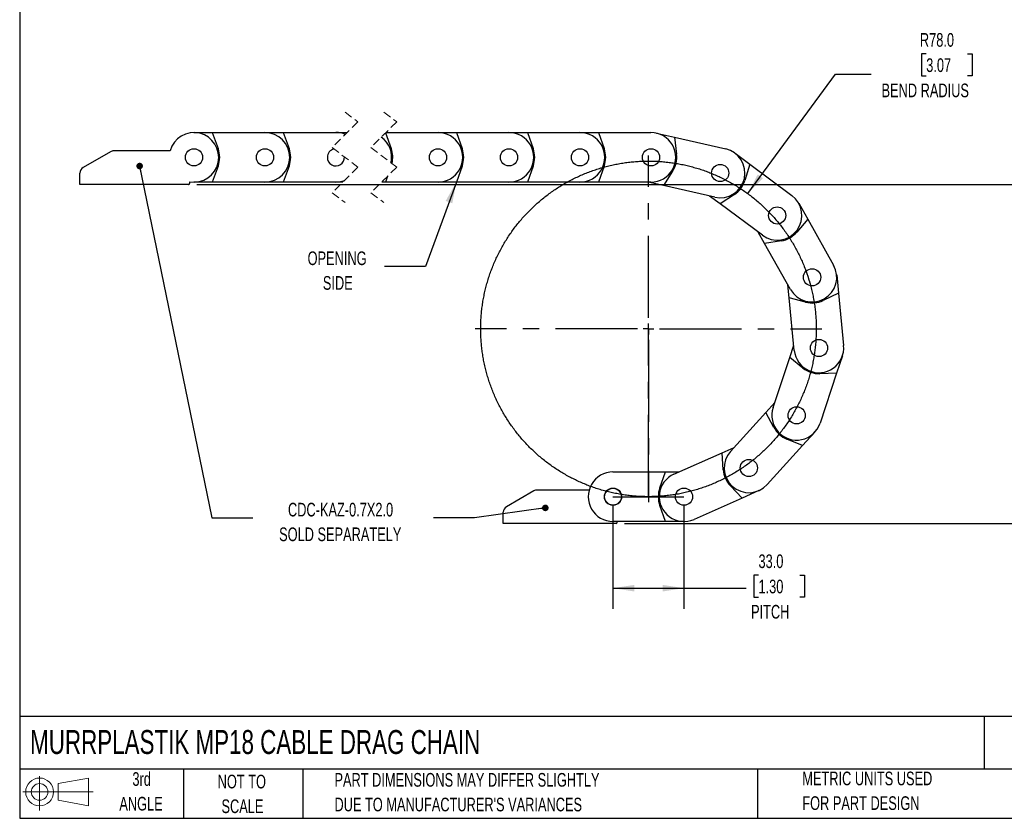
# Model space of a CAD drawing. Header units: millimetres. Extents: x 19 to 819, y 19 to 629.
# Tile 1 of 9: x 19 to 477, y 19 to 390. Entities that reach past the tile are written whole.
import ezdxf

# ---------------------------------------------------------------- set-up
doc = ezdxf.new("R2010")
doc.units = ezdxf.units.MM
doc.header["$LTSCALE"] = 3
doc.linetypes.add('CENTERX2', pattern=[20.32, 12.7, -2.54, 2.54, -2.54])
doc.linetypes.add('HIDDEN', pattern=[1.905, 1.27, -0.635])
doc.layers.add('CENTER', color=40, linetype='CENTERX2')
doc.layers.add('SLD-DEFPOINTS', color=7, linetype='Continuous')
doc.layers.add('DIMENSIONS', color=140, linetype='Continuous', lineweight=25)
doc.layers.add('TEXT', color=140, linetype='Continuous', lineweight=25)
doc.styles.add('SLDTEXTSTYLE0', font='TXT', dxfattribs={"width": 0.7})
doc.dimstyles.new('SLDDIMSTYLE0', dxfattribs={"dimtxt": 6.474023, "dimasz": 9.906, "dimexe": 0, "dimexo": 0.0625, "dimgap": 1.618506, "dimtad": 0, "dimtih": 1, "dimtoh": 1, "dimrnd": 1e-09, "dimzin": 4, "dimdsep": 46, "dimtxsty": 'SLDTEXTSTYLE0', "dimsah": 1, "dimcen": 0, "dimadec": 0, "dimazin": 1, "dimtfac": 1, "dimtofl": 0, "dimtmove": 0, "dimatfit": 3, "dimfxl": 0, "dimfrac": 2, "dimtolj": 1, "dimtzin": 12, "dimarcsym": 0})
doc.dimstyles.new('SLDDIMSTYLE1', dxfattribs={"dimtxt": 6.474023, "dimasz": 9.906, "dimexe": 0, "dimexo": 0.0625, "dimgap": 1.618506, "dimtad": 0, "dimtih": 1, "dimtoh": 1, "dimrnd": 1e-09, "dimzin": 4, "dimdsep": 46, "dimtxsty": 'SLDTEXTSTYLE0', "dimsah": 1, "dimcen": 0.09, "dimadec": 0, "dimazin": 1, "dimtfac": 1, "dimtofl": 0, "dimtmove": 0, "dimatfit": 3, "dimfxl": 0, "dimfrac": 2, "dimtolj": 1, "dimtzin": 12, "dimarcsym": 0})
doc.dimstyles.new('SLDDIMSTYLE2', dxfattribs={"dimtxt": 0.18, "dimasz": 3.048, "dimexe": 0, "dimexo": 0.0625, "dimgap": 0, "dimtad": 0, "dimtih": 1, "dimtoh": 1, "dimdec": 0, "dimrnd": 1e-09, "dimzin": 0, "dimdsep": 46, "dimtxsty": 'Standard', "dimblk1": 'DOT', "dimblk2": 'DOT', "dimsah": 1, "dimcen": 0.09, "dimadec": 0, "dimazin": 0, "dimtfac": 3.048, "dimtdec": 0, "dimtofl": 0, "dimtmove": 0, "dimatfit": 3, "dimldrblk": 'DOT', "dimfxl": 0, "dimfrac": 2, "dimtolj": 1, "dimtzin": 0, "dimarcsym": 0})
doc.dimstyles.new('SLDDIMSTYLE3', dxfattribs={"dimtxt": 0.18, "dimasz": 9.906, "dimexe": 0, "dimexo": 0.0625, "dimgap": 0, "dimtad": 0, "dimtih": 1, "dimtoh": 1, "dimdec": 0, "dimrnd": 1e-09, "dimzin": 0, "dimdsep": 46, "dimtxsty": 'Standard', "dimsah": 1, "dimcen": 0.09, "dimadec": 0, "dimazin": 0, "dimtfac": 9.906, "dimtdec": 0, "dimtofl": 0, "dimtmove": 0, "dimatfit": 3, "dimfxl": 0, "dimfrac": 2, "dimtolj": 1, "dimtzin": 0, "dimarcsym": 0})

# ---------------------------------------------------------------- blocks, each defined once
blk = doc.blocks.new('Block11')
at = {"color": 7, "linetype": 'Continuous', "lineweight": 18}
for p, q in [((7.77, 15.93), (7.77, 0)), ((16.44, 12.5), (30.53, 15.1)), ((30.53, 15.1), (30.53, 2.19)), ((16.44, 4.79), (16.44, 12.5)), ((0, 8.65), (32.62, 8.65)), ((16.44, 4.79), (30.53, 2.19))]:
    blk.add_line(p, q, dxfattribs=at)
for radius in [6.45, 3.86]:
    blk.add_circle((7.77, 8.65), radius, dxfattribs=at)
blk = doc.blocks.new('Block12')
at = {"layer": 'SLD-DEFPOINTS'}
blk.add_blockref('Block11', (0, 0), dxfattribs=at)
blk = doc.blocks.new('SW_BROKEN_VIEW_0')
at = {"color": 0, "linetype": 'CENTERX2'}
for p, q in [((16.5, 0), (16.5, 78)), ((0, 0), (33, 0))]:
    blk.add_line(p, q, dxfattribs=at)
at = {"color": 0}
blk.add_open_spline([(91.09, 100.8), (90.28, 103.3), (89.39, 105.76), (88.42, 108.2), (87.36, 110.59), (86.23, 112.96), (85.01, 115.28), (83.72, 117.56), (82.36, 119.8), (80.92, 121.98), (79.4, 124.12), (77.82, 126.21), (76.16, 128.24), (74.44, 130.22), (72.65, 132.14), (70.8, 133.99), (68.89, 135.78), (66.92, 137.51), (64.89, 139.17), (62.81, 140.76), (60.68, 142.28), (58.49, 143.73), (56.26, 145.11), (53.98, 146.4), (51.66, 147.62), (49.31, 148.77), (46.91, 149.83), (44.48, 150.81), (42.02, 151.71), (39.53, 152.52), (37.01, 153.25), (34.47, 153.9), (31.91, 154.46), (29.33, 154.94), (26.74, 155.32), (24.14, 155.63), (21.53, 155.84), (18.91, 155.96), (16.29, 156), (13.67, 155.95), (11.05, 155.81), (8.44, 155.58), (5.84, 155.27), (3.25, 154.87), (0.67, 154.38), (-1.88, 153.8), (-4.42, 153.14), (-6.93, 152.4), (-9.42, 151.57), (-11.87, 150.66), (-14.3, 149.66), (-16.69, 148.59), (-19.04, 147.43), (-21.35, 146.2), (-23.62, 144.89), (-25.85, 143.5), (-28.02, 142.04), (-30.15, 140.51), (-32.22, 138.91), (-34.24, 137.24), (-36.2, 135.5), (-38.11, 133.7), (-39.95, 131.83), (-41.72, 129.9), (-43.43, 127.92), (-45.08, 125.88), (-46.65, 123.78), (-48.15, 121.64), (-49.58, 119.44), (-50.94, 117.2), (-52.22, 114.91), (-53.42, 112.58), (-54.54, 110.21), (-55.58, 107.81), (-56.54, 105.37), (-57.42, 102.9), (-58.21, 100.4), (-58.92, 97.88), (-59.55, 95.33), (-60.09, 92.77), (-60.54, 90.19), (-60.91, 87.59), (-61.19, 84.99), (-61.38, 82.37), (-61.48, 79.75), (-61.5, 77.13), (-61.42, 74.51), (-61.26, 71.9), (-61.01, 69.29), (-60.68, 66.69), (-60.25, 64.1), (-59.74, 61.53), (-59.15, 58.98), (-58.46, 56.45), (-57.7, 53.95), (-56.85, 51.47), (-55.92, 49.02), (-54.9, 46.6), (-53.81, 44.22), (-52.63, 41.88), (-51.38, 39.58), (-50.05, 37.32), (-48.65, 35.1), (-47.17, 32.94), (-45.62, 30.83), (-44, 28.77), (-42.31, 26.76), (-40.56, 24.81), (-38.74, 22.93), (-36.86, 21.1), (-34.91, 19.34), (-32.91, 17.65), (-30.86, 16.02), (-28.75, 14.47), (-26.59, 12.98), (-24.38, 11.57), (-22.13, 10.24), (-19.83, 8.98), (-17.49, 7.8), (-15.11, 6.69), (-12.7, 5.67), (-10.25, 4.73), (-7.78, 3.87), (-5.27, 3.1), (-2.74, 2.41), (-0.19, 1.81), (2.38, 1.29), (4.96, 0.86), (7.56, 0.51), (10.17, 0.26), (12.78, 0.09), (15.4, 0.01), (18.02, 0.01), (20.64, 0.11), (23.25, 0.29), (25.86, 0.56), (28.46, 0.92), (31.04, 1.37), (33.61, 1.9), (36.15, 2.52), (38.68, 3.22), (41.18, 4.01), (43.65, 4.88), (46.09, 5.83), (48.5, 6.87), (50.87, 7.98), (53.2, 9.17), (55.49, 10.45), (57.74, 11.79), (59.94, 13.22), (62.09, 14.71), (64.19, 16.28), (66.24, 17.92), (68.23, 19.62), (70.16, 21.39), (72.03, 23.23), (73.84, 25.12), (75.59, 27.08), (77.26, 29.09), (78.87, 31.16), (80.41, 33.28), (81.88, 35.46), (83.27, 37.68), (84.59, 39.94), (85.83, 42.25), (86.99, 44.6), (88.07, 46.99), (89.07, 49.41), (89.99, 51.86), (90.83, 54.35), (91.58, 56.86), (92.25, 59.39), (92.83, 61.95), (93.33, 64.52), (93.74, 67.11), (94.06, 69.71), (94.29, 72.32), (94.44, 74.94), (94.5, 77.56), (94.47, 80.18), (94.35, 82.79), (94.15, 85.41), (93.85, 88.01), (93.47, 90.6), (93.01, 93.18), (92.45, 95.74), (91.82, 98.29), (91.09, 100.8), (91.34, 99.97), (91.09, 100.8)], degree=3, knots=[0, 0, 0, 0, 0.005347, 0.010695, 0.016043, 0.02139, 0.026738, 0.032085, 0.037433, 0.042781, 0.048128, 0.053476, 0.058823, 0.064171, 0.069519, 0.074866, 0.080214, 0.085561, 0.090909, 0.096257, 0.101604, 0.106952, 0.112299, 0.117647, 0.122995, 0.128342, 0.13369, 0.139037, 0.144385, 0.149732, 0.15508, 0.160428, 0.165775, 0.171123, 0.17647, 0.181818, 0.187166, 0.192513, 0.197861, 0.203208, 0.208556, 0.213904, 0.219251, 0.224599, 0.229946, 0.235294, 0.240642, 0.245989, 0.251337, 0.256684, 0.262032, 0.26738, 0.272727, 0.278075, 0.283422, 0.28877, 0.294118, 0.299465, 0.304813, 0.31016, 0.315508, 0.320856, 0.326203, 0.331551, 0.336898, 0.342246, 0.347593, 0.352941, 0.358289, 0.363636, 0.368984, 0.374331, 0.379679, 0.385027, 0.390374, 0.395722, 0.401069, 0.406417, 0.411765, 0.417112, 0.42246, 0.427807, 0.433155, 0.438503, 0.44385, 0.449198, 0.454545, 0.459893, 0.465241, 0.470588, 0.475936, 0.481283, 0.486631, 0.491979, 0.497326, 0.502674, 0.508021, 0.513369, 0.518717, 0.524064, 0.529412, 0.534759, 0.540107, 0.545454, 0.550802, 0.55615, 0.561497, 0.566845, 0.572192, 0.57754, 0.582888, 0.588235, 0.593583, 0.59893, 0.604278, 0.609626, 0.614973, 0.620321, 0.625668, 0.631016, 0.636364, 0.641711, 0.647059, 0.652406, 0.657754, 0.663102, 0.668449, 0.673797, 0.679144, 0.684492, 0.68984, 0.695187, 0.700535, 0.705882, 0.71123, 0.716577, 0.721925, 0.727273, 0.73262, 0.737968, 0.743315, 0.748663, 0.754011, 0.759358, 0.764706, 0.770053, 0.775401, 0.780749, 0.786096, 0.791444, 0.796791, 0.802139, 0.807487, 0.812834, 0.818182, 0.823529, 0.828877, 0.834225, 0.839572, 0.84492, 0.850267, 0.855615, 0.860963, 0.86631, 0.871658, 0.877005, 0.882353, 0.887701, 0.893048, 0.898396, 0.903743, 0.909091, 0.914438, 0.919786, 0.925134, 0.930481, 0.935829, 0.941176, 0.946524, 0.951872, 0.957219, 0.962567, 0.967914, 0.973262, 0.97861, 0.983957, 0.989305, 0.994652, 1, 1, 1, 1], dxfattribs=at)
blk = doc.blocks.new('_D')
at = {"layer": 'DIMENSIONS'}
for p, q in [((440.42, 374.34), (438.25, 374.34)), ((438.25, 374.34), (438.25, 364.05)), ((459.66, 374.34), (461.84, 374.34)), ((461.84, 374.34), (461.84, 364.05)), ((357.47, 309.38), (398.23, 364.93)), ((398.23, 364.93), (414.9, 364.93)), ((438.25, 364.05), (440.42, 364.05)), ((461.84, 364.05), (459.66, 364.05))]:
    blk.add_line(p, q, dxfattribs=at)
blk.add_solid([(357.47, 309.38), (364.56, 316.47), (362.1, 318.27)], dxfattribs=at)
at = {"layer": 'DIMENSIONS', "char_height": 6.35, "attachment_point": 1, "style": 'SLDTEXTSTYLE0'}
for s, insert in [('R78.0', (437.48, 383.97)), ('3.07', (440.42, 372.23)), ('BEND RADIUS', (419.66, 360.49))]:
    blk.add_mtext(s, dxfattribs=dict(at, insert=insert))
blk = doc.blocks.new('_D_1')
at = {"layer": 'DIMENSIONS'}
for p, q in [((294.82, 164.69), (294.82, 116.47)), ((327.82, 164.69), (327.82, 116.47)), ((362.46, 132.05), (360.28, 132.05)), ((360.28, 132.05), (360.28, 121.76)), ((381.69, 132.05), (383.87, 132.05)), ((383.87, 132.05), (383.87, 121.76)), ((294.82, 126), (327.82, 126)), ((327.82, 126), (356.66, 126)), ((360.28, 121.76), (362.46, 121.76)), ((383.87, 121.76), (381.69, 121.76))]:
    blk.add_line(p, q, dxfattribs=at)
for points in [[(294.82, 126), (304.73, 124.47), (304.73, 127.52)], [(327.82, 126), (317.92, 127.52), (317.92, 124.47)]]:
    blk.add_solid(points, dxfattribs=at)
at = {"layer": 'DIMENSIONS', "char_height": 6.35, "attachment_point": 1, "style": 'SLDTEXTSTYLE0'}
for s, insert in [('33.0', (362.46, 141.69)), ('1.30', (362.46, 129.95)), ('PITCH', (358.99, 118.21))]:
    blk.add_mtext(s, dxfattribs=dict(at, insert=insert))
blk = doc.blocks.new('_D_2')
at = {"layer": 'DIMENSIONS'}
for p, q in [((101.36, 313.61), (509.27, 313.61)), ((499.75, 313.61), (499.75, 245.36)), ((490.13, 233.63), (487.95, 233.63)), ((487.95, 233.63), (487.95, 223.34)), ((509.37, 233.63), (511.54, 233.63)), ((511.54, 233.63), (511.54, 223.34)), ((487.95, 223.34), (490.13, 223.34)), ((499.75, 156), (499.75, 221.89)), ((511.54, 223.34), (509.37, 223.34)), ((300.13, 156), (509.27, 156))]:
    blk.add_line(p, q, dxfattribs=at)
for points in [[(499.75, 313.61), (498.22, 303.71), (501.27, 303.71)], [(499.75, 156), (501.27, 165.9), (498.22, 165.9)]]:
    blk.add_solid(points, dxfattribs=at)
at = {"layer": 'DIMENSIONS', "char_height": 6.35, "attachment_point": 1, "style": 'SLDTEXTSTYLE0'}
for s, insert in [('156.0', (487.44, 243.26)), ('6.14', (490.13, 231.52))]:
    blk.add_mtext(s, dxfattribs=dict(at, insert=insert))
blk = doc.blocks.new('_Dot')
at = {"color": 0, "linetype": 'ByBlock', "lineweight": -2}
blk.add_line((-0.5, 0), (-1, 0), dxfattribs=at)
at = {"color": 0, "linetype": 'ByBlock', "const_width": 0.5}
blk.add_lwpolyline([(-0.25, 0, 1), (0.25, 0, 1)], format="xyb", close=True, dxfattribs=at)
blk = doc.blocks.new('SW_CENTERMARKSYMBOL_0')
at = {"layer": 'CENTER', "color": 0}
for p, q in [((0, 5.08), (0, 80.54)), ((-5.08, 0), (-80.54, 0)), ((0, 0), (-2.54, 0)), ((0, 0), (0, 2.54)), ((0, 0), (0, -2.54)), ((0, 0), (2.54, 0)), ((5.08, 0), (80.54, 0)), ((0, -5.08), (0, -80.54))]:
    blk.add_line(p, q, dxfattribs=at)

msp = doc.modelspace()

# ---------------------------------------------------------------- linework, layer by layer
at = {"color": 7, "linetype": 'HIDDEN', "lineweight": 18}
for p, q in [((170.288, 347.239), (176.288, 342.727)), ((188.288, 347.239), (194.288, 342.727)), ((176.288, 342.727), (164.288, 330.727)), ((194.288, 342.727), (182.288, 330.727)), ((164.288, 330.727), (176.288, 321.702)), ((182.288, 330.727), (194.288, 321.702)), ((176.288, 321.702), (164.288, 309.702)), ((194.288, 321.702), (182.288, 309.702)), ((164.288, 309.702), (170.288, 305.189)), ((182.288, 309.702), (188.288, 305.189))]:
    msp.add_line(p, q, dxfattribs=at)
for p, q in [((100.053, 337.714), (108.585, 337.714)), ((108.585, 337.714), (133.053, 337.714)), ((108.585, 337.714), (111.283, 330.301)), ((133.053, 337.714), (141.585, 337.714)), ((141.585, 337.714), (166.053, 337.714)), ((141.585, 337.714), (144.283, 330.301)), ((166.053, 337.714), (171.275, 337.714)), ((189.087, 337.525), (191.716, 330.301)), ((189.275, 337.714), (213.487, 337.714)), ((213.487, 337.714), (222.018, 337.714)), ((222.018, 337.714), (246.487, 337.714)), ((222.018, 337.714), (224.716, 330.301)), ((246.487, 337.714), (255.018, 337.714)), ((255.018, 337.714), (279.487, 337.714)), ((255.018, 337.714), (257.716, 330.301)), ((279.487, 337.714), (288.018, 337.714)), ((288.018, 337.714), (312.487, 337.714)), ((288.018, 337.714), (290.716, 330.301)), ((315.031, 337.429), (323.351, 335.542)), ((323.351, 335.542), (347.213, 330.128)), ((323.351, 335.542), (324.342, 327.716)), ((61.256, 328.814), (48.553, 321.48)), ((88.952, 329.216), (62.756, 329.216)), ((351.537, 328.137), (358.38, 323.042)), ((111.283, 322.127), (108.585, 314.714)), ((144.283, 322.127), (141.585, 314.714)), ((224.716, 322.127), (222.018, 314.714)), ((257.716, 322.127), (255.018, 314.714)), ((290.716, 322.127), (288.018, 314.714)), ((358.38, 323.042), (356.117, 315.485)), ((358.38, 323.042), (378.006, 308.43)), ((46.853, 317.914), (46.853, 314.314)), ((46.853, 317.914), (47.053, 317.914)), ((47.053, 313.614), (47.053, 318.882)), ((190.001, 317.415), (189.018, 314.714)), ((322.534, 319.744), (318.263, 313.112)), ((46.853, 314.314), (47.053, 314.314)), ((97.553, 313.614), (47.053, 313.614)), ((98.053, 314.889), (98.053, 314.114)), ((108.585, 314.714), (100.053, 314.714)), ((133.053, 314.714), (108.585, 314.714)), ((141.585, 314.714), (133.053, 314.714)), ((166.053, 314.714), (141.585, 314.714)), ((169.301, 314.714), (166.053, 314.714)), ((189.018, 314.714), (187.301, 314.714)), ((213.487, 314.714), (189.018, 314.714)), ((222.018, 314.714), (213.487, 314.714)), ((246.487, 314.714), (222.018, 314.714)), ((255.018, 314.714), (246.487, 314.714)), ((279.487, 314.714), (255.018, 314.714)), ((288.018, 314.714), (279.487, 314.714)), ((312.487, 314.714), (288.018, 314.714)), ((318.263, 313.112), (311.199, 314.714)), ((342.125, 307.698), (318.263, 313.112)), ((344.644, 304.594), (339.753, 308.237)), ((351.235, 308.929), (344.644, 304.594)), ((364.27, 289.982), (344.644, 304.594)), ((381.153, 304.858), (385.346, 297.429)), ((385.346, 297.429), (380.217, 291.436)), ((385.346, 297.429), (397.374, 276.12)), ((365.317, 286.123), (362.319, 291.434)), ((373.099, 287.418), (365.317, 286.123)), ((377.344, 264.815), (365.317, 286.123)), ((398.805, 271.58), (399.631, 263.089)), ((376.739, 260.863), (376.148, 266.933)), ((399.631, 263.089), (392.514, 259.686)), ((399.631, 263.089), (401.999, 238.735)), ((379.106, 236.509), (376.739, 260.863)), ((384.378, 258.895), (376.739, 260.863)), ((376.953, 233.142), (378.871, 238.931)), ((401.469, 234.005), (398.785, 225.907)), ((369.255, 209.915), (376.953, 233.142)), ((383.14, 228.249), (376.953, 233.142)), ((398.785, 225.907), (390.9, 225.677)), ((398.785, 225.907), (391.088, 202.68)), ((365.922, 207.708), (370.021, 212.224)), ((349.479, 189.588), (365.922, 207.708)), ((369.599, 200.729), (365.922, 207.708)), ((388.688, 198.569), (382.955, 192.252)), ((382.955, 192.252), (366.511, 174.132)), ((382.955, 192.252), (375.652, 195.235)), ((323.165, 179.011), (345.538, 188.92)), ((345.538, 188.92), (351.114, 191.39)), ((346.072, 181.05), (345.538, 188.92)), ((294.822, 179.997), (319.291, 179.997)), ((316.593, 172.584), (319.291, 179.997)), ((319.291, 179.997), (325.389, 179.997)), ((258.057, 171.215), (245.322, 163.863)), ((283.753, 171.617), (259.557, 171.617)), ((354.851, 167.89), (349.383, 173.576)), ((362.652, 171.345), (354.851, 167.89)), ((354.851, 167.89), (332.479, 157.982)), ((243.822, 155.997), (243.822, 161.264)), ((319.291, 156.996), (316.593, 164.409)), ((296.322, 155.997), (243.822, 155.997)), ((319.291, 156.996), (294.822, 156.996)), ((296.822, 156.496), (296.822, 156.996)), ((327.822, 156.996), (319.291, 156.996))]:
    msp.add_line(p, q)
at = {"flags": 128}
msp.add_lwpolyline([(166.053, 314.714), (168.166, 314.91), (170.025, 315.439)], dxfattribs=at)
for centre, radius in [((100.053, 326.214), 4), ((133.053, 326.214), 4), ((213.487, 326.214), 4), ((246.487, 326.214), 4), ((279.487, 326.214), 4), ((312.487, 326.214), 4), ((312.487, 326.214), 4), ((344.669, 318.913), 4), ((344.669, 318.913), 4), ((371.138, 299.206), 4), ((371.138, 299.206), 4), ((387.359, 270.467), 4), ((390.553, 237.622), 4), ((380.172, 206.298), 4), ((357.995, 181.86), 4), ((294.822, 168.496), 4), ((294.822, 168.496), 3.9), ((327.822, 168.496), 4), ((327.822, 168.496), 4)]:
    msp.add_circle(centre, radius)
for centre, radius, start, end in [((100.053, 326.214), 11.5, 259.98447, 164.86925), ((133.053, 326.214), 11.5, 270.00012, 89.99988), ((166.693, 329.635), 8.104, 62.76181, 94.52565), ((180.722, 326.301), 11.25, 346.51121, 55.35628), ((213.487, 326.214), 11.5, 269.99997, 90.00003), ((246.487, 326.214), 11.5, 269.99997, 90.00003), ((279.487, 326.214), 11.5, 269.99997, 90.00003), ((312.487, 326.214), 11.5, 269.99997, 90.00003), ((100.053, 326.214), 11.95, 339.99981, 20.00019), ((133.053, 326.214), 11.95, 339.99981, 20.00019), ((165.961, 326.243), 3.908, 101.77231, 180.41818), ((180.57, 326.233), 11.865, 345.99063, 20.05377), ((213.487, 326.214), 11.95, 339.99981, 20.00019), ((246.487, 326.214), 11.95, 339.99981, 20.00019), ((279.487, 326.214), 11.95, 339.99981, 20.00019), ((344.669, 318.913), 11.5, 257.21847, 77.21845), ((62.756, 326.216), 3, 89.99948, 120.0007), ((166.034, 326.19), 3.981, 179.6582, 3.36745), ((312.487, 326.214), 11.95, 327.21833, 7.21897), ((50.053, 318.882), 3, 120.00072, 179.99895), ((97.553, 314.114), 0.5, 269.99569, 0.00516), ((344.669, 318.913), 11.95, 303.32983, 343.33041), ((371.138, 299.206), 11.5, 233.33017, 53.33007), ((371.138, 299.206), 11.95, 279.44186, 319.44151), ((387.359, 270.467), 11.5, 209.44181, 29.4417), ((387.359, 270.467), 11.95, 255.55341, 295.55341), ((390.553, 237.622), 11.5, 185.55337, 5.55347), ((390.553, 237.622), 11.95, 231.66517, 271.66508), ((380.172, 206.298), 11.5, 161.66505, 341.66508), ((380.172, 206.298), 11.95, 207.77667, 247.77661), ((357.995, 181.86), 11.5, 137.77679, 317.77667), ((294.822, 168.496), 11.5, 89.99999, 270.00001), ((327.822, 168.496), 11.5, 113.8883, 293.88836), ((357.995, 181.86), 11.95, 183.88825, 223.8886), ((259.557, 168.617), 3, 89.99971, 119.99993), ((327.822, 168.496), 11.95, 159.99983, 200.00017), ((246.822, 161.264), 3, 120.00098, 179.99869), ((296.322, 156.496), 0.5, 270.00006, 359.99994)]:
    msp.add_arc(centre, radius, start, end)
at = {"layer": 'TEXT'}
for p, q in [((19.05, 628.65), (19.05, 19.05)), ((819.15, 66.378), (19.05, 66.378)), ((467.277, 66.378), (467.277, 41.91)), ((819.15, 41.91), (19.05, 41.91)), ((95.25, 41.91), (95.25, 19.05)), ((150.635, 41.91), (150.635, 19.05)), ((361.939, 41.91), (361.939, 19.05)), ((19.05, 19.05), (819.15, 19.05))]:
    msp.add_line(p, q, dxfattribs=at)

# ---------------------------------------------------------------- block references
at = {"color": 7, "linetype": 'Continuous'}
msp.add_blockref('SW_BROKEN_VIEW_0', (294.822, 168.496), dxfattribs=at)
at = {"layer": 'CENTER'}
msp.add_blockref('SW_CENTERMARKSYMBOL_0', (311.322, 246.497), dxfattribs=at)
at = {"layer": 'SLD-DEFPOINTS'}
msp.add_blockref('Block12', (20.514, 22.662), dxfattribs=at)

# ---------------------------------------------------------------- texts
at = {"layer": 'TEXT', "style": 'SLDTEXTSTYLE0'}
for s, insert, char_height, attachment_point in [('OPENING', (166.587, 282.49), 6.35, 2), ('SIDE', (166.907, 271.024), 6.35, 2), ('CDC-KAZ-0.7X2.0', (168.195, 165.668), 6.35, 2), ('SOLD SEPARATELY', (168.047, 154.201), 6.35, 2), ('MURRPLASTIK MP18 CABLE DRAG CHAIN', (23.897, 60.056), 11.1125, 1), ('3rd', (75.74, 40.48), 6.35, 2), ('NOT TO', (122.305, 39.296), 6.35, 2), ('PART DIMENSIONS MAY DIFFER SLIGHTLY', (165.358, 40.102), 6.35, 1), ('METRIC UNITS USED', (382.813, 40.748), 6.35, 1), ('ANGLE', (75.447, 29.013), 6.35, 2), ('SCALE', (122.594, 27.829), 6.35, 2), ("DUE TO MANUFACTURER'S VARIANCES", (165.358, 28.636), 6.35, 1), ('FOR PART DESIGN', (382.813, 29.281), 6.35, 1)]:
    msp.add_mtext(s, dxfattribs=dict(at, insert=insert, char_height=char_height, attachment_point=attachment_point))

# ---------------------------------------------------------------- dimensions: what is measured, and where the dimension line sits
at = {"layer": 'DIMENSIONS'}
dim = msp.add_radius_dim(center=(311.322, 246.497), mpoint=(357.467, 309.382), text='<>\\PBEND RADIUS', dimstyle='SLDDIMSTYLE0', dxfattribs=at)
dim.commit()
dim.dimension.update_dxf_attribs({"geometry": '_D', "text_midpoint": (450.043, 368.28), "dimtype": 164})
dim = msp.add_linear_dim(base=(499.748, 155.997), p1=(97.553, 313.614), p2=(296.322, 155.997), angle=90, dimstyle='SLDDIMSTYLE1', dxfattribs=at)
dim.commit()
dim.dimension.update_dxf_attribs({"geometry": '_D_2', "text_midpoint": (499.748, 233.625), "dimtype": 160})
dim = msp.add_linear_dim(base=(327.822, 125.996), p1=(294.822, 168.496), p2=(327.822, 168.496), angle=0, text='<>\\PPITCH', dimstyle='SLDDIMSTYLE1', dxfattribs=at)
dim.commit()
dim.dimension.update_dxf_attribs({"geometry": '_D_1', "text_midpoint": (372.076, 125.996), "dimtype": 160})

# ---------------------------------------------------------------- leaders
at = {"layer": 'TEXT'}
for points, dimstyle in [([(74.797, 322.173), (108.43, 158.669), (127.48, 158.669)], 'SLDDIMSTYLE2'), ([(222.018, 314.714), (207.608, 275.483), (188.558, 275.483)], 'SLDDIMSTYLE3'), ([(263.377, 163.303), (230.398, 158.669), (211.348, 158.669)], 'SLDDIMSTYLE2')]:
    msp.add_leader(points, dimstyle=dimstyle, dxfattribs=at)

doc.saveas('drawing.dxf')
